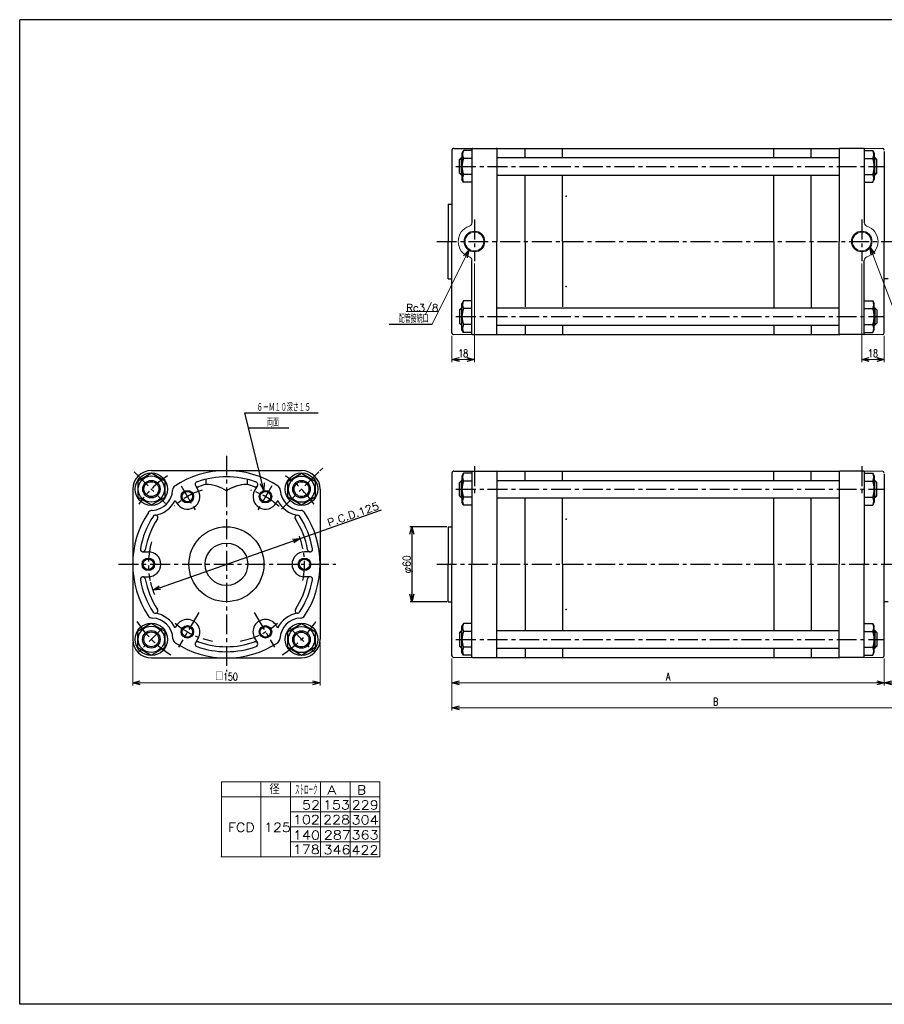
# Model space of a CAD drawing. Header units: millimetres. Extents: x -544 to 574, y -400 to 400.
# Tile 1 of 2: x -544 to 148, y -388 to 400. Entities that reach past the tile are written whole.
import ezdxf
from ezdxf.enums import TextEntityAlignment as Align

# ---------------------------------------------------------------- set-up
doc = ezdxf.new("R2010")
doc.units = ezdxf.units.MM
doc.header["$LTSCALE"] = 0.5
doc.header["$PDSIZE"] = 1
doc.linetypes.add('CENTER', pattern=[50.8, 31.75, -6.35, 6.35, -6.35])
doc.layers.add('ZUWAKU', color=7, linetype='Continuous')
doc.styles.add('FdaStyle0', font='txt.shx', dxfattribs={"width": 0.761905, "bigfont": 'bigfont'})
doc.dimstyles.new('DaDimRotatedStyle', dxfattribs={"dimtxt": 6, "dimasz": 6.000004, "dimexe": 2, "dimexo": 2, "dimgap": 2, "dimtad": 3, "dimdsep": 46, "dimtxsty": 'FdaStyle0', "dimblk1": 'OPEN30', "dimblk2": 'OPEN30', "dimsah": 1, "dimcen": 0.09, "dimclrd": 4, "dimclre": 4, "dimclrt": 4, "dimadec": 0, "dimazin": 2, "dimtfac": 1, "dimtdec": 4, "dimtmove": 0, "dimatfit": 0, "dimfxl": 1, "dimarcsym": 0})

# ---------------------------------------------------------------- blocks, each defined once
blk = doc.blocks.new('_OPEN30')
at = {"color": 0, "linetype": 'ByBlock', "lineweight": -2}
for p, q in [((-1, 0.267949), (0, 0)), ((0, 0), (-1, -0.267949)), ((0, 0), (-1, 0))]:
    blk.add_line(p, q, dxfattribs=at)
blk = doc.blocks.new('DC_GROUP_Φ125_1')
at = {"color": 4, "linetype": 'Continuous', "lineweight": 25}
for radius in [5, 4.2]:
    blk.add_circle((-409.8, -89.95), radius, dxfattribs=at)
blk = doc.blocks.new('DC_GROUP_Φ125_2')
at = {"color": 4, "linetype": 'Continuous', "lineweight": 25}
for radius in [5, 4.2]:
    blk.add_circle((-441.05, -35.82), radius, dxfattribs=at)
blk = doc.blocks.new('DC_GROUP_Φ125_3')
at = {"color": 4, "linetype": 'Continuous', "lineweight": 25}
for radius in [5, 4.2]:
    blk.add_circle((-409.8, 18.31), radius, dxfattribs=at)
blk = doc.blocks.new('DC_GROUP_Φ125_4')
at = {"color": 4, "linetype": 'Continuous', "lineweight": 25}
for p, q in [((-438.65, -83.22), (-449.65, -89.57)), ((-427.65, -89.57), (-438.65, -83.22)), ((-449.65, -89.57), (-449.65, -102.28)), ((-427.65, -102.28), (-427.65, -89.57)), ((-449.65, -102.28), (-438.65, -108.63)), ((-438.65, -108.63), (-427.65, -102.28))]:
    blk.add_line(p, q, dxfattribs=at)
for radius in [10.5, 7, 5.95]:
    blk.add_circle((-438.65, -95.92), radius, dxfattribs=at)
blk = doc.blocks.new('DC_GROUP_Φ125_5')
at = {"color": 4, "linetype": 'Continuous', "lineweight": 25}
for p, q in [((-438.58, 37.02), (-449.58, 30.67)), ((-427.58, 30.67), (-438.58, 37.02)), ((-449.58, 30.67), (-449.58, 17.97)), ((-427.58, 17.97), (-427.58, 30.67)), ((-449.58, 17.97), (-438.58, 11.62)), ((-438.58, 11.62), (-427.58, 17.97))]:
    blk.add_line(p, q, dxfattribs=at)
for radius in [10.5, 7, 5.95]:
    blk.add_circle((-438.58, 24.32), radius, dxfattribs=at)
blk = doc.blocks.new('DC_GROUP_Φ125_6')
at = {"color": 4, "linetype": 'Continuous', "lineweight": 25}
for radius in [5, 4.2]:
    blk.add_circle((-347.3, -89.95), radius, dxfattribs=at)
blk = doc.blocks.new('DC_GROUP_Φ125_7')
at = {"color": 4, "linetype": 'Continuous', "lineweight": 25}
for radius in [5, 4.2]:
    blk.add_circle((-316.05, -35.82), radius, dxfattribs=at)
blk = doc.blocks.new('DC_GROUP_Φ125_8')
at = {"color": 4, "linetype": 'Continuous', "lineweight": 25}
for radius in [5, 4.2]:
    blk.add_circle((-347.3, 18.31), radius, dxfattribs=at)
blk = doc.blocks.new('DC_GROUP_Φ125_9')
at = {"color": 4, "linetype": 'Continuous', "lineweight": 25}
for p, q in [((-329.48, -89.71), (-318.48, -83.36)), ((-318.48, -83.36), (-307.48, -89.71)), ((-329.48, -102.41), (-329.48, -89.71)), ((-307.48, -89.71), (-307.48, -102.41)), ((-318.48, -108.76), (-329.48, -102.41)), ((-307.48, -102.41), (-318.48, -108.76))]:
    blk.add_line(p, q, dxfattribs=at)
for radius in [10.5, 7, 5.95]:
    blk.add_circle((-318.48, -96.06), radius, dxfattribs=at)
blk = doc.blocks.new('DC_GROUP_Φ125_10')
at = {"color": 4, "linetype": 'Continuous', "lineweight": 25}
for p, q in [((-329.44, 30.63), (-318.44, 36.98)), ((-318.44, 36.98), (-307.44, 30.63)), ((-329.44, 17.93), (-329.44, 30.63)), ((-307.44, 30.63), (-307.44, 17.93)), ((-318.44, 11.58), (-329.44, 17.93)), ((-307.44, 17.93), (-318.44, 11.58))]:
    blk.add_line(p, q, dxfattribs=at)
for radius in [10.5, 7, 5.95]:
    blk.add_circle((-318.44, 24.28), radius, dxfattribs=at)
blk = doc.blocks.new('*D11')
at = {"color": 4, "linetype": 'Continuous', "lineweight": 13}
for p, q in [((-453.55, -97.82), (-453.55, -132.82)), ((-303.55, -97.82), (-303.55, -132.82)), ((-453.55, -130.82), (-303.55, -130.82))]:
    blk.add_line(p, q, dxfattribs=at)
at = {"color": 4, "xscale": 6.000005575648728, "yscale": 5.999978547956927}
for p, rotation in [((-453.55, -130.82), 180), ((-303.55, -130.82), 360)]:
    blk.add_blockref('_OPEN30', p, dxfattribs=dict(at, rotation=rotation))
at = {"color": 4, "insert": (-378.55, -128.82), "char_height": 6, "width": 31.5, "attachment_point": 8, "style": 'FdaStyle0'}
blk.add_mtext('\\T1.00;□150', dxfattribs=at)
blk = doc.blocks.new('*D24')
at = {"color": 4, "linetype": 'Continuous', "lineweight": 13}
for p, q in [((-198.04, -111.32), (-198.04, -132.82)), ((147.96, -111.32), (147.96, -132.82)), ((-198.04, -130.82), (147.96, -130.82))]:
    blk.add_line(p, q, dxfattribs=at)
at = {"color": 4, "xscale": 6.000005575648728, "yscale": 5.999978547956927}
for p, rotation in [((-198.04, -130.82), 180), ((147.96, -130.82), 360)]:
    blk.add_blockref('_OPEN30', p, dxfattribs=dict(at, rotation=rotation))
at = {"color": 4, "insert": (-25.04, -128.82), "char_height": 6, "width": 13.5, "attachment_point": 8, "style": 'FdaStyle0'}
blk.add_mtext('\\T1.00;A', dxfattribs=at)
blk = doc.blocks.new('*D25')
at = {"color": 4, "linetype": 'Continuous', "lineweight": 13}
for p, q in [((223.96, -47.82), (223.96, -132.82)), ((147.96, -111.32), (147.96, -132.82)), ((147.96, -130.82), (223.96, -130.82))]:
    blk.add_line(p, q, dxfattribs=at)
at = {"color": 4, "xscale": 6.000005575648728, "yscale": 5.999978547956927}
for p, rotation in [((147.96, -130.82), 180), ((223.96, -130.82), 360)]:
    blk.add_blockref('_OPEN30', p, dxfattribs=dict(at, rotation=rotation))
at = {"color": 4, "insert": (185.96, -128.82), "char_height": 6, "width": 19.5, "attachment_point": 8, "style": 'FdaStyle0'}
blk.add_mtext('\\T1.00;76', dxfattribs=at)
blk = doc.blocks.new('*D26')
at = {"color": 4, "linetype": 'Continuous', "lineweight": 13}
for p, q in [((223.96, -47.82), (223.96, -152.82)), ((-198.04, -111.32), (-198.04, -152.82)), ((-198.04, -150.82), (223.96, -150.82))]:
    blk.add_line(p, q, dxfattribs=at)
at = {"color": 4, "xscale": 6.000005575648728, "yscale": 5.999978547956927}
for p, rotation in [((-198.04, -150.82), 180), ((223.96, -150.82), 360)]:
    blk.add_blockref('_OPEN30', p, dxfattribs=dict(at, rotation=rotation))
at = {"color": 4, "insert": (12.96, -148.82), "char_height": 6, "width": 13.5, "attachment_point": 8, "style": 'FdaStyle0'}
blk.add_mtext('\\T1.00;B', dxfattribs=at)
blk = doc.blocks.new('*D30')
at = {"color": 4, "linetype": 'Continuous', "lineweight": 13}
for p, q in [((-180.04, 204.75), (-180.04, 125.99)), ((-198.04, 146.99), (-198.04, 125.99)), ((-198.04, 127.99), (-180.04, 127.99))]:
    blk.add_line(p, q, dxfattribs=at)
at = {"color": 4, "xscale": 6.000005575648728, "yscale": 5.999978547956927}
for p, rotation in [((-198.04, 127.99), 180), ((-180.04, 127.99), 360)]:
    blk.add_blockref('_OPEN30', p, dxfattribs=dict(at, rotation=rotation))
at = {"color": 4, "insert": (-189.04, 129.99), "char_height": 6, "width": 19.5, "attachment_point": 8, "style": 'FdaStyle0'}
blk.add_mtext('\\T1.00;18', dxfattribs=at)
blk = doc.blocks.new('*D31')
at = {"color": 4, "linetype": 'Continuous', "lineweight": 13}
for p, q in [((129.96, 204.75), (129.96, 125.99)), ((147.96, 146.99), (147.96, 125.99)), ((129.96, 127.99), (147.96, 127.99))]:
    blk.add_line(p, q, dxfattribs=at)
at = {"color": 4, "xscale": 6.000005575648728, "yscale": 5.999978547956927}
for p, rotation in [((129.96, 127.99), 180), ((147.96, 127.99), 360)]:
    blk.add_blockref('_OPEN30', p, dxfattribs=dict(at, rotation=rotation))
at = {"color": 4, "insert": (138.96, 129.99), "char_height": 6, "width": 19.5, "attachment_point": 8, "style": 'FdaStyle0'}
blk.add_mtext('\\T1.00;18', dxfattribs=at)
blk = doc.blocks.new('DC_GROUP_Φ125_25')
at = {"color": 4, "linetype": 'Continuous', "lineweight": 13}
for p, q in [((136.75, 217.73), (161.03, 153.94)), ((157.18, 164.04), (182.78, 164.04))]:
    blk.add_line(p, q, dxfattribs=at)
at = {"color": 4, "xscale": 6.000005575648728, "yscale": 5.999978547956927, "rotation": 110.8306109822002}
blk.add_blockref('_OPEN30', (136.75, 217.73), dxfattribs=at)
at = {"color": 4, "style": 'FdaStyle0', "width": 0.810127}
blk.add_text('Rc3/8', height=6, dxfattribs=at).set_placement((157.18, 164.04), (182.78, 164.04), align=Align.FIT)
blk = doc.blocks.new('DC_GROUP_Φ125_26')
at = {"color": 4, "linetype": 'Continuous', "lineweight": 13}
for p, q in [((-184.66, 215.6), (-213.95, 156.35)), ((-208.98, 166.4), (-234.58, 166.4))]:
    blk.add_line(p, q, dxfattribs=at)
at = {"color": 4, "xscale": 6.000005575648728, "yscale": 5.999978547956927, "rotation": 63.69555796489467}
blk.add_blockref('_OPEN30', (-184.66, 215.6), dxfattribs=at)
at = {"color": 4, "style": 'FdaStyle0', "width": 0.810127}
blk.add_text('Rc3/8', height=6, dxfattribs=at).set_placement((-234.58, 166.4), (-208.98, 166.4), align=Align.FIT)

msp = doc.modelspace()

# ---------------------------------------------------------------- linework, layer by layer
at = {"color": 4, "linetype": 'Continuous', "lineweight": 25}
for p, q in [((-198.042, 295.992), (-198.042, 252.492)), ((-198.042, 294.565), (-198.042, 222.492)), ((-196.542, 296.992), (-162.042, 296.992)), ((-188.771, 295.288), (-190.042, 293.087)), ((-190.042, 293.087), (-190.042, 272.087)), ((-182.042, 295.288), (-188.771, 295.288)), ((-182.042, 296.992), (-182.042, 237.691)), ((-181.542, 296.992), (-162.542, 296.992)), ((-162.542, 296.992), (112.458, 296.992)), ((-162.042, 296.992), (-162.042, 222.492)), ((-139.542, 289.587), (-139.542, 296.992)), ((-109.542, 289.587), (-109.542, 296.992)), ((59.458, 289.587), (59.458, 296.992)), ((89.458, 289.587), (89.458, 296.992)), ((111.958, 296.992), (111.958, 222.492)), ((131.458, 296.992), (112.458, 296.992)), ((131.958, 296.992), (131.958, 237.691)), ((131.958, 295.288), (138.687, 295.288)), ((138.687, 295.288), (139.958, 293.087)), ((139.958, 293.087), (139.958, 272.087)), ((147.958, 294.565), (147.958, 222.492)), ((-190.442, 289.587), (-192.042, 287.987)), ((-192.042, 277.187), (-192.042, 287.987)), ((-191.642, 288.387), (-190.042, 288.387)), ((-190.042, 289.587), (-190.442, 289.587)), ((-190.442, 275.587), (-190.442, 289.587)), ((-182.042, 288.937), (-188.771, 288.937)), ((-162.042, 289.587), (111.958, 289.587)), ((131.958, 288.937), (138.687, 288.937)), ((139.958, 289.587), (140.358, 289.587)), ((141.558, 288.387), (139.958, 288.387)), ((140.358, 289.587), (141.958, 287.987)), ((140.358, 275.587), (140.358, 289.587)), ((141.958, 277.187), (141.958, 287.987)), ((-190.442, 275.587), (-192.042, 277.187)), ((-191.642, 276.787), (-190.042, 276.787)), ((-182.042, 276.236), (-188.771, 276.236)), ((131.958, 276.236), (138.687, 276.236)), ((141.558, 276.787), (139.958, 276.787)), ((140.358, 275.587), (141.958, 277.187)), ((-190.042, 275.587), (-190.442, 275.587)), ((-188.771, 269.885), (-190.042, 272.087)), ((-182.042, 269.885), (-188.771, 269.885)), ((-162.042, 275.587), (111.958, 275.587)), ((-139.542, 222.492), (-139.542, 274.906)), ((-109.542, 222.492), (-109.542, 274.906)), ((59.458, 222.492), (59.458, 275.185)), ((89.458, 222.492), (89.458, 275.093)), ((131.958, 269.885), (138.687, 269.885)), ((138.687, 269.885), (139.958, 272.087)), ((139.958, 275.587), (140.358, 275.587)), ((-201.042, 252.492), (-201.042, 222.492)), ((-201.042, 252.492), (-198.042, 252.492)), ((-201.042, 192.492), (-201.042, 222.492)), ((-198.042, 148.991), (-198.042, 222.492)), ((-162.042, 147.992), (-162.042, 222.492)), ((-139.542, 222.492), (-139.542, 170.079)), ((-109.542, 222.492), (-109.542, 170.079)), ((59.458, 222.492), (59.458, 169.799)), ((89.458, 222.492), (89.458, 169.891)), ((111.958, 147.992), (111.958, 222.492)), ((147.958, 148.991), (147.958, 222.492)), ((-182.042, 147.992), (-182.042, 207.293)), ((131.958, 147.992), (131.958, 207.293)), ((-201.042, 192.492), (-198.042, 192.492)), ((150.958, 192.492), (147.958, 192.492)), ((-188.771, 175.099), (-190.042, 172.898)), ((-182.042, 175.099), (-188.771, 175.099)), ((131.958, 175.099), (138.687, 175.099)), ((138.687, 175.099), (139.958, 172.898)), ((-190.442, 169.398), (-192.042, 167.798)), ((-192.042, 167.798), (-192.042, 156.998)), ((-191.642, 168.198), (-190.042, 168.198)), ((-190.042, 169.398), (-190.442, 169.398)), ((-190.442, 169.398), (-190.442, 155.398)), ((-190.042, 151.898), (-190.042, 172.898)), ((-182.042, 168.749), (-188.771, 168.749)), ((-162.042, 169.398), (111.958, 169.398)), ((131.958, 168.749), (138.687, 168.749)), ((139.958, 151.898), (139.958, 172.898)), ((139.958, 169.398), (140.358, 169.398)), ((141.558, 168.198), (139.958, 168.198)), ((140.358, 169.398), (141.958, 167.798)), ((140.358, 169.398), (140.358, 155.398)), ((141.958, 167.798), (141.958, 156.998)), ((-248.207, 156.347), (-213.948, 156.347)), ((-190.442, 155.398), (-192.042, 156.998)), ((-191.642, 156.598), (-190.042, 156.598)), ((-190.042, 155.398), (-190.442, 155.398)), ((-188.771, 149.696), (-190.042, 151.898)), ((-182.042, 156.047), (-188.771, 156.047)), ((-162.042, 155.398), (111.958, 155.398)), ((-139.542, 155.398), (-139.542, 147.992)), ((-109.542, 155.398), (-109.542, 147.992)), ((59.458, 155.398), (59.458, 147.992)), ((89.458, 155.398), (89.458, 147.992)), ((131.958, 156.047), (138.687, 156.047)), ((138.687, 149.696), (139.958, 151.898)), ((141.558, 156.598), (139.958, 156.598)), ((139.958, 155.398), (140.358, 155.398)), ((140.358, 155.398), (141.958, 156.998)), ((-182.042, 149.696), (-188.771, 149.696)), ((-181.542, 147.992), (-162.542, 147.992)), ((-162.542, 147.992), (112.458, 147.992)), ((131.458, 147.992), (112.458, 147.992)), ((131.958, 149.696), (138.687, 149.696)), ((-363.844, 85.246), (-305.044, 85.246)), ((-348.495, 23.16), (-363.844, 85.246)), ((-360.877, 73.246), (-328.683, 73.246)), ((-301.52, 41.161), (-303.753, 38.928)), ((-438.545, 39.179), (-318.545, 39.179)), ((-395.045, 32.207), (-395.045, 28.083)), ((-362.045, 32.207), (-362.045, 28.083)), ((-361.86, 32.207), (-361.86, 28.083)), ((-198.042, 37.679), (-198.042, -5.821)), ((-198.042, 36.252), (-198.042, -35.821)), ((-196.542, 38.679), (-162.042, 38.679)), ((-188.771, 36.975), (-190.042, 34.773)), ((-190.042, 34.773), (-190.042, 13.773)), ((-182.042, 36.975), (-188.771, 36.975)), ((-182.042, 38.679), (-182.042, -35.821)), ((-162.542, 38.679), (112.458, 38.679)), ((-162.042, 38.679), (-162.042, -35.821)), ((-139.542, 31.273), (-139.542, 38.679)), ((-109.542, 31.273), (-109.542, 38.679)), ((59.458, 31.153), (59.458, 38.679)), ((89.458, 31.184), (89.458, 38.679)), ((111.958, 38.679), (111.958, -35.821)), ((131.458, 38.679), (112.458, 38.679)), ((131.958, 38.679), (131.958, -35.821)), ((131.958, 36.975), (138.687, 36.975)), ((138.687, 36.975), (139.958, 34.773)), ((139.958, 34.773), (139.958, 13.773)), ((147.958, 36.252), (147.958, -35.821)), ((-453.545, 24.179), (-453.545, -95.821)), ((-403.352, 27.145), (-401.135, 23.306)), ((-353.739, 27.145), (-355.956, 23.306)), ((-303.545, 24.179), (-303.545, -95.821)), ((-190.442, 31.273), (-192.042, 29.673)), ((-192.042, 18.873), (-192.042, 29.673)), ((-191.642, 30.073), (-190.042, 30.073)), ((-190.042, 31.273), (-190.442, 31.273)), ((-190.442, 17.273), (-190.442, 31.273)), ((-182.042, 30.624), (-188.771, 30.624)), ((-162.042, 31.273), (111.958, 31.273)), ((131.958, 30.624), (138.687, 30.624)), ((139.958, 31.273), (140.358, 31.273)), ((141.558, 30.073), (139.958, 30.073)), ((140.358, 31.273), (141.958, 29.673)), ((140.358, 17.273), (140.358, 31.273)), ((141.958, 18.873), (141.958, 29.673)), ((-190.442, 17.273), (-192.042, 18.873)), ((-191.642, 18.473), (-190.042, 18.473)), ((-190.042, 17.273), (-190.442, 17.273)), ((-182.042, 17.923), (-188.771, 17.923)), ((-162.042, 17.273), (111.958, 17.273)), ((-139.542, -35.821), (-139.542, 16.593)), ((-109.542, -35.821), (-109.542, 16.593)), ((59.458, -35.821), (59.458, 16.872)), ((89.458, -35.821), (89.458, 16.78)), ((131.958, 17.923), (138.687, 17.923)), ((141.558, 18.473), (139.958, 18.473)), ((139.958, 17.273), (140.358, 17.273)), ((140.358, 17.273), (141.958, 18.873)), ((-419.584, 15.261), (-418.456, 13.306)), ((-337.507, 15.261), (-338.635, 13.306)), ((-330.877, 11.848), (-334.351, 8.373)), ((-188.771, 11.572), (-190.042, 13.773)), ((-182.042, 11.572), (-188.771, 11.572)), ((131.958, 11.572), (138.687, 11.572)), ((138.687, 11.572), (139.958, 13.773)), ((-319.561, -15.154), (-254.449, 7.659)), ((-202.242, -5.821), (-231.767, -5.821)), ((-230.057, -5.821), (-230.057, -65.821)), ((-201.042, -5.821), (-201.042, -35.821)), ((-201.042, -5.821), (-198.042, -5.821)), ((-437.53, -56.487), (-319.561, -15.154)), ((-445.478, -25.821), (-441.045, -25.821)), ((-311.613, -25.821), (-316.045, -25.821)), ((-201.042, -65.821), (-201.042, -35.821)), ((-198.042, -109.322), (-198.042, -35.821)), ((-182.042, -110.321), (-182.042, -35.821)), ((-162.042, -109.821), (-162.042, -35.821)), ((-139.542, -35.821), (-139.542, -88.235)), ((-109.542, -35.821), (-109.542, -88.235)), ((59.458, -35.821), (59.458, -88.514)), ((89.458, -35.821), (89.458, -88.422)), ((111.958, -110.321), (111.958, -35.821)), ((131.958, -110.321), (131.958, -35.821)), ((147.958, -109.322), (147.958, -35.821)), ((-445.478, -45.821), (-441.045, -45.821)), ((-311.613, -45.821), (-316.045, -45.821)), ((-202.242, -65.821), (-231.371, -65.821)), ((-201.042, -65.821), (-198.042, -65.821)), ((150.958, -65.821), (147.958, -65.821)), ((-418.456, -84.947), (-419.49, -86.739)), ((-338.635, -84.947), (-337.601, -86.739)), ((-188.771, -83.214), (-190.042, -85.415)), ((-190.042, -106.415), (-190.042, -85.415)), ((-182.042, -83.214), (-188.771, -83.214)), ((131.958, -83.214), (138.687, -83.214)), ((138.687, -83.214), (139.958, -85.415)), ((139.958, -106.415), (139.958, -85.415)), ((-190.442, -88.915), (-192.042, -90.515)), ((-192.042, -90.515), (-192.042, -101.315)), ((-191.642, -90.115), (-190.042, -90.115)), ((-190.042, -88.915), (-190.442, -88.915)), ((-190.442, -88.915), (-190.442, -102.915)), ((-182.042, -89.564), (-188.771, -89.564)), ((-162.042, -88.915), (111.958, -88.915)), ((131.958, -89.564), (138.687, -89.564)), ((139.958, -88.915), (140.358, -88.915)), ((141.558, -90.115), (139.958, -90.115)), ((140.358, -88.915), (141.958, -90.515)), ((140.358, -88.915), (140.358, -102.915)), ((141.958, -90.515), (141.958, -101.315)), ((-401.135, -94.947), (-403.352, -98.786)), ((-401.135, -94.947), (-403.352, -98.786)), ((-355.956, -94.947), (-353.739, -98.786)), ((-355.956, -94.947), (-353.739, -98.786)), ((-190.442, -102.915), (-192.042, -101.315)), ((-191.642, -101.715), (-190.042, -101.715)), ((-182.042, -102.266), (-188.771, -102.266)), ((131.958, -102.266), (138.687, -102.266)), ((141.558, -101.715), (139.958, -101.715)), ((140.358, -102.915), (141.958, -101.315)), ((-190.042, -102.915), (-190.442, -102.915)), ((-188.771, -108.617), (-190.042, -106.415)), ((-182.042, -108.617), (-188.771, -108.617)), ((-162.042, -102.915), (111.958, -102.915)), ((-139.542, -102.915), (-139.542, -110.321)), ((-109.542, -102.915), (-109.542, -110.321)), ((59.458, -102.915), (59.458, -110.321)), ((89.458, -102.915), (89.458, -110.321)), ((131.958, -108.617), (138.687, -108.617)), ((138.687, -108.617), (139.958, -106.415)), ((139.958, -102.915), (140.358, -102.915)), ((-438.545, -110.821), (-318.545, -110.821)), ((-181.542, -110.321), (-162.542, -110.321)), ((-162.542, -110.321), (112.458, -110.321)), ((131.458, -110.321), (112.458, -110.321))]:
    msp.add_line(p, q, dxfattribs=at)
at = {"color": 4, "linetype": 'Continuous', "lineweight": 13}
for p, q in [((146.51, 296.992), (131.811, 296.992)), ((-196.595, 147.992), (-181.896, 147.992)), ((146.51, 147.992), (131.811, 147.992)), ((146.51, 38.679), (131.811, 38.679)), ((-196.595, -110.321), (-181.896, -110.321)), ((146.51, -110.321), (131.811, -110.321)), ((-382.605, -209.893), (-255.873, -209.893)), ((-382.605, -209.893), (-382.605, -269.893)), ((-350.902, -209.893), (-350.902, -269.893)), ((-327.145, -209.893), (-327.145, -269.893)), ((-303.387, -209.893), (-303.387, -269.893)), ((-279.63, -209.893), (-279.63, -269.893)), ((-255.873, -209.893), (-255.873, -269.893)), ((-382.605, -221.893), (-255.873, -221.893)), ((-327.145, -233.893), (-255.873, -233.893)), ((-327.088, -245.893), (-255.873, -245.893)), ((-327.145, -257.893), (-255.873, -257.893)), ((-383.014, -269.893), (-255.873, -269.893))]:
    msp.add_line(p, q, dxfattribs=at)
at = {"color": 4, "linetype": 'CENTER', "lineweight": 25}
for p, q in [((-194.902, 282.587), (147.289, 282.587)), ((-180.042, 240.058), (-180.042, 206.751)), ((129.958, 240.058), (129.958, 206.751)), ((-210.263, 222.492), (229.71, 222.492)), ((-194.902, 162.398), (147.289, 162.398)), ((-378.545, 51.032), (-378.545, -121.697)), ((-180.042, 42.664), (-180.042, 21.165)), ((129.958, 42.664), (129.958, 21.165)), ((-452.436, 38.07), (-427.216, 12.849)), ((-304.655, 38.07), (-329.875, 12.849)), ((-414.751, 26.889), (-402.494, 5.66)), ((-342.34, 26.889), (-354.084, 6.548)), ((-194.902, 24.273), (147.289, 24.273)), ((-464.897, -35.821), (-290.924, -35.821)), ((-210.263, -35.821), (229.71, -35.821)), ((-400.764, -74.305), (-416.891, -102.237)), ((-356.327, -74.305), (-340.2, -102.237)), ((-429.151, -86.426), (-448.699, -105.975)), ((-327.94, -86.426), (-308.392, -105.975)), ((-194.902, -95.915), (147.289, -95.915))]:
    msp.add_line(p, q, dxfattribs=at)
at = {"color": 4, "linetype": 'Continuous', "lineweight": 13}
for centre, radius in [((-180.042, 222.492), 8.296), ((-180.042, 222.492), 7.496), ((129.958, 222.492), 8.296), ((129.958, 222.492), 7.496)]:
    msp.add_circle(centre, radius, dxfattribs=at)
at = {"color": 4, "linetype": 'Continuous', "lineweight": 25}
for centre, radius in [((-438.65, 24.283), 13), ((-318.441, 24.283), 13), ((-378.545, -35.821), 30), ((-378.545, -35.821), 17), ((-438.65, -95.925), 13), ((-318.441, -95.925), 13)]:
    msp.add_circle(centre, radius, dxfattribs=at)
for centre, radius, start, end in [((-196.542, 295.492), 1.5, 90, 180), ((-183.271, 292.113), 6.351, 150.000012, 209.999988), ((-181.542, 296.492), 0.5, 90, 180), ((-162.542, 296.492), 0.5, 0, 90), ((112.458, 296.492), 0.5, 90, 180), ((131.458, 296.492), 0.5, 0, 90), ((133.187, 292.113), 6.351, 330.000012, 29.999988), ((146.458, 295.493), 1.5, 0, 88), ((-173.542, 282.587), 16.5, 157.363107, 202.636893), ((123.457, 282.587), 16.5, 337.363107, 22.636893), ((-183.271, 273.06), 6.351, 150.000012, 209.999988), ((133.187, 273.06), 6.351, 330.000012, 29.999988), ((-183.271, 171.924), 6.351, 150.000012, 209.999988), ((133.187, 171.924), 6.351, 330.000012, 29.999988), ((-173.542, 162.398), 16.5, 157.363107, 202.636893), ((123.457, 162.398), 16.5, 337.363107, 22.636893), ((-183.271, 152.871), 6.351, 150.000012, 209.999988), ((133.187, 152.871), 6.351, 330.000012, 29.999988), ((-196.542, 149.491), 1.5, 180, 268), ((-181.542, 148.492), 0.5, 180, 270), ((-162.542, 148.492), 0.5, 270, 0), ((112.458, 148.492), 0.5, 180, 270), ((131.458, 148.492), 0.5, 270, 360), ((146.458, 149.491), 1.5, 272, 360), ((-438.545, 24.179), 15, 90, 180), ((-378.545, -35.821), 75, 56.563902, 123.975199), ((-378.545, -35.821), 70, 70.720657, 109.279343), ((-318.545, 24.179), 15, 0, 90), ((-196.542, 37.179), 1.5, 90, 180), ((-183.271, 33.8), 6.351, 150.000012, 209.999988), ((-181.542, 38.179), 0.5, 90, 180), ((-162.542, 38.179), 0.5, 0, 90), ((112.458, 38.179), 0.5, 90, 180), ((131.458, 38.179), 0.5, 0, 90), ((133.187, 33.8), 6.351, 330.000012, 29.999988), ((146.458, 37.18), 1.5, 0, 88), ((-417.667, 23.429), 4, 123.436098, 177.667925), ((-401.62, 28.145), 2, 90, 289.835751), ((-378.545, -35.821), 66, 104.477512, 109.835751), ((-395.448, -1.914), 30, 55.492211, 89.231133), ((-361.643, -1.914), 30, 90.768867, 124.507789), ((-361.457, -1.914), 30, 90.768867, 124.507789), ((-378.545, -35.821), 66, 70.164249, 75.522488), ((-355.471, 28.145), 2, 250.164249, 90), ((-339.424, 23.429), 4, 2.332075, 56.563902), ((-173.542, 24.273), 16.5, 157.363107, 202.636893), ((123.457, 24.273), 16.5, 337.363107, 22.636893), ((-438.65, 24.283), 17, 272.332075, 357.667925), ((-409.795, 18.306), 10, 210, 30), ((-347.295, 18.306), 10, 150, 330), ((-318.441, 24.283), 17, 182.332075, 267.667925), ((-183.271, 14.747), 6.351, 150.000012, 209.999988), ((133.187, 14.747), 6.351, 330.000012, 29.999988), ((-438.538, 24.303), 21, 277.905276, 334.494858), ((-318.553, 24.303), 21, 205.505142, 262.094724), ((-378.545, -35.821), 75, 146.40461, 213.417436), ((-378.545, -35.821), 70, 146.691023, 169.835751), ((-378.545, -35.821), 66, 146.691023, 169.835751), ((-437.795, 3.301), 4, 92.332075, 146.563902), ((-435.375, 1.522), 2, 326.691023, 146.691023), ((-321.716, 1.522), 2, 33.308977, 213.308977), ((-378.545, -35.821), 66, 10.164249, 33.308977), ((-378.545, -35.821), 70, 10.164249, 33.308977), ((-319.296, 3.301), 4, 33.436098, 87.667925), ((-378.545, -35.821), 75, 326.582564, 33.59539), ((-445.478, -23.821), 2, 169.835751, 349.835751), ((-311.613, -23.821), 2, 190.164249, 10.164249), ((-441.045, -35.821), 10, 270, 90), ((-316.045, -35.821), 10, 90, 270), ((-445.478, -47.821), 2, 10.164249, 190.164249), ((-311.613, -47.821), 2, 349.835751, 169.835751), ((-378.545, -35.821), 70, 190.164249, 213.252792), ((-378.545, -35.821), 66, 190.164249, 213.252792), ((-378.545, -35.821), 62.5, 193.269035, 202.879853), ((-378.545, -35.821), 66, 326.747208, 349.835751), ((-378.545, -35.821), 70, 326.747208, 349.835751), ((-437.808, -74.923), 4, 213.417436, 268.440683), ((-435.411, -73.108), 2, 213.252792, 33.252792), ((-438.379, -95.915), 21, 25.910105, 82.585404), ((-318.712, -95.915), 21, 97.414596, 154.089895), ((-321.68, -73.108), 2, 146.747208, 326.747208), ((-319.283, -74.923), 4, 271.559317, 326.582564), ((-438.379, -95.915), 17, 1.80836, 88.440683), ((-409.795, -89.947), 10, 330, 150), ((-347.295, -89.947), 10, 30, 210), ((-318.712, -95.915), 17, 91.559317, 178.19164), ((-183.271, -86.389), 6.351, 150.000012, 209.999988), ((133.187, -86.389), 6.351, 330.000012, 29.999988), ((-173.542, -95.915), 16.5, 157.363107, 202.636893), ((123.457, -95.915), 16.5, 337.363107, 22.636893), ((-438.545, -95.821), 15, 180, 270), ((-417.39, -95.253), 4, 181.80836, 236.831607), ((-378.545, -35.821), 75, 236.831607, 303.168393), ((-401.62, -99.786), 2, 70.164249, 250.164249), ((-378.545, -35.821), 70, 250.164249, 289.835751), ((-378.545, -35.821), 66, 250.164249, 289.835751), ((-355.471, -99.786), 2, 289.835751, 109.835751), ((-339.701, -95.253), 4, 303.168393, 358.19164), ((-318.545, -95.821), 15, 270, 0), ((-183.271, -105.442), 6.351, 150.000012, 209.999988), ((133.187, -105.442), 6.351, 330.000012, 29.999988), ((-196.542, -108.822), 1.5, 180, 268), ((-181.542, -109.821), 0.5, 180, 270), ((-162.542, -109.821), 0.5, 270, 0), ((112.458, -109.821), 0.5, 180, 270), ((131.458, -109.821), 0.5, 270, 360), ((146.458, -108.822), 1.5, 272, 360)]:
    msp.add_arc(centre, radius, start, end, dxfattribs=at)
at = {"color": 4, "linetype": 'Continuous', "lineweight": 13}
for centre, radius, start, end in [((-185.042, 237.691), 3, 288.209957, 0), ((134.958, 237.691), 3, 180, 251.790043), ((-180.042, 222.492), 13, 108.209957, 251.790043), ((129.958, 222.492), 13, 288.209957, 71.790043), ((-185.042, 207.293), 3, 0, 71.790043), ((134.958, 207.293), 3, 108.209957, 180)]:
    msp.add_arc(centre, radius, start, end, dxfattribs=at)
at = {"color": 4, "linetype": 'CENTER', "lineweight": 25}
for radius, start, end in [(85, 123.755627, 145.607759), (85, 34.392241, 56.244373), (62.5, 108.17533, 131.625172), (62.5, 47.635959, 71.82467), (62.5, 347.946124, 21.009715), (62.5, 163.437225, 192.053876), (85, 212.521735, 238.366456), (62.5, 229.008474, 259.710646), (62.5, 280.289354, 310.991526), (85, 301.633544, 327.478265)]:
    msp.add_arc((-378.545, -35.821), radius, start, end, dxfattribs=at)
at = {"color": 4, "linetype": 'Continuous'}
for p in [(-106.542, 258.644), (-106.542, 186.34), (-106.542, 0.331), (-106.542, -71.973)]:
    msp.add_point(p, dxfattribs=at)
at = {"layer": 'ZUWAKU', "color": 5, "linetype": 'Continuous', "lineweight": 25}
for p, q in [((562, 400), (-544, 400)), ((-544, -388), (-544, 400)), ((574, -388), (-544, -388))]:
    msp.add_line(p, q, dxfattribs=at)

# ---------------------------------------------------------------- block references
at = {"linetype": 'Continuous'}
for name in ['DC_GROUP_Φ125_26', 'DC_GROUP_Φ125_25', 'DC_GROUP_Φ125_5', 'DC_GROUP_Φ125_10', 'DC_GROUP_Φ125_3', 'DC_GROUP_Φ125_8', 'DC_GROUP_Φ125_2', 'DC_GROUP_Φ125_7', 'DC_GROUP_Φ125_4', 'DC_GROUP_Φ125_1', 'DC_GROUP_Φ125_6', 'DC_GROUP_Φ125_9']:
    msp.add_blockref(name, (0, 0), dxfattribs=at)
at = {"color": 4, "xscale": 6.000005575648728, "yscale": 5.999978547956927}
for p, rotation in [((-348.495, 23.16), 283.8856373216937), ((-230.057, -5.821), 90), ((-319.561, -15.154), 19.30899818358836), ((-437.53, -56.487), 199.3089981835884), ((-230.057, -65.821), 270)]:
    msp.add_blockref('_OPEN30', p, dxfattribs=dict(at, rotation=rotation))

# ---------------------------------------------------------------- texts
at = {"color": 4, "style": 'FdaStyle0'}
for s, height, width, p, p2 in [('配管接続口', 6, 0.666667, (-240.684, 157.547), (-216.684, 157.547)), ('６－Ｍ１０深さ１５', 6, 0.666667, (-354.244, 86.446), (-311.044, 86.446)), ('両面', 6, 0.666667, (-346.126, 74.446), (-336.526, 74.446)), ('   径', 7.2, 0.952381, (-364.79, -219.691), (-335.99, -219.691)), ('ストローク', 7.2, 0.416667, (-323.546, -220.295), (-305.546, -220.295))]:
    msp.add_text(s, height=height, dxfattribs=dict(at, width=width)).set_placement(p, p2, align=Align.FIT)
for s, rotation, width, p, p2 in [('P.C.D.125', 19.308998, 0.8, (-296.545, -5.819), (-255.775, 8.466)), ('φ60', 90, 0.75, (-231.257, -43.021), (-231.257, -28.621))]:
    msp.add_text(s, height=6, rotation=rotation, dxfattribs=dict(at, width=width)).set_placement(p, p2, align=Align.FIT)
for s, p, p2 in [('A', (-297.803, -219.998), (-290.603, -219.998)), ('B', (-274.045, -219.998), (-266.845, -219.998)), ('52', (-318.063, -232.022), (-303.663, -232.022)), ('153', (-301.277, -231.97), (-279.677, -231.97)), ('229', (-278.295, -231.998), (-256.695, -231.998)), ('FCD 125', (-377.368, -249.998), (-326.968, -249.998)), ('102', (-325.373, -243.736), (-303.773, -243.736)), ('228', (-301.227, -243.824), (-279.627, -243.824)), ('304', (-278.359, -243.998), (-256.759, -243.998)), ('140', (-325.287, -256.224), (-303.687, -256.224)), ('287', (-300.611, -256.122), (-279.011, -256.122)), ('363', (-278.423, -255.998), (-256.823, -255.998)), ('178', (-325.453, -267.654), (-303.853, -267.654)), ('346', (-300.855, -267.824), (-279.255, -267.824)), ('422', (-278.487, -267.998), (-256.887, -267.998))]:
    msp.add_text(s, height=7.2, dxfattribs=at).set_placement(p, p2, align=Align.FIT)

# ---------------------------------------------------------------- dimensions: what is measured, and where the dimension line sits
at = {"linetype": 'Continuous', "lineweight": 13}
for base, p1, p2, picture, middle in [((-180.042, 127.992), (-198.042, 148.991), (-180.042, 206.751), '*D30', (-189.042, 127.992)), ((147.958, 127.992), (129.958, 206.751), (147.958, 148.991), '*D31', (138.958, 127.992)), ((223.958, -130.821), (147.958, -109.322), (223.958, -45.821), '*D25', (185.958, -130.821))]:
    dim = msp.add_linear_dim(base=base, p1=p1, p2=p2, dimstyle='DaDimRotatedStyle', override={"dimtxt": 6, "dimasz": 6.000004, "dimexe": 2, "dimexo": 2, "dimgap": 2, "dimtad": 3, "dimtih": 0, "dimtoh": 0, "dimdec": 2, "dimzin": 8, "dimtxsty": 'FdaStyle0', "dimblk1": 'OPEN30', "dimblk2": 'OPEN30', "dimsah": 1, "dimclrd": 4, "dimclre": 4, "dimclrt": 4, "dimazin": 2, "dimtofl": 1, "dimatfit": 0, "dimtolj": 0, "dimtzin": 8}, dxfattribs=at)
    dim.commit()
    dim.dimension.update_dxf_attribs({"geometry": picture, "text_midpoint": middle})
for base, p1, p2, text, picture, middle in [((223.958, -150.821), (-198.042, -109.322), (223.958, -45.821), 'B', '*D26', (12.958, -150.821)), ((-303.545, -130.821), (-453.545, -95.821), (-303.545, -95.821), '□<>', '*D11', (-378.545, -130.821)), ((147.958, -130.821), (-198.042, -109.322), (147.958, -109.322), 'A', '*D24', (-25.042, -130.821))]:
    dim = msp.add_linear_dim(base=base, p1=p1, p2=p2, text=text, dimstyle='DaDimRotatedStyle', override={"dimtxt": 6, "dimasz": 6.000004, "dimexe": 2, "dimexo": 2, "dimgap": 2, "dimtad": 3, "dimtih": 0, "dimtoh": 0, "dimdec": 2, "dimzin": 8, "dimtxsty": 'FdaStyle0', "dimblk1": 'OPEN30', "dimblk2": 'OPEN30', "dimsah": 1, "dimclrd": 4, "dimclre": 4, "dimclrt": 4, "dimazin": 2, "dimtofl": 1, "dimatfit": 0, "dimtolj": 0, "dimtzin": 8}, dxfattribs=at)
    dim.commit()
    dim.dimension.update_dxf_attribs({"geometry": picture, "text_midpoint": middle})

doc.saveas('drawing.dxf')
